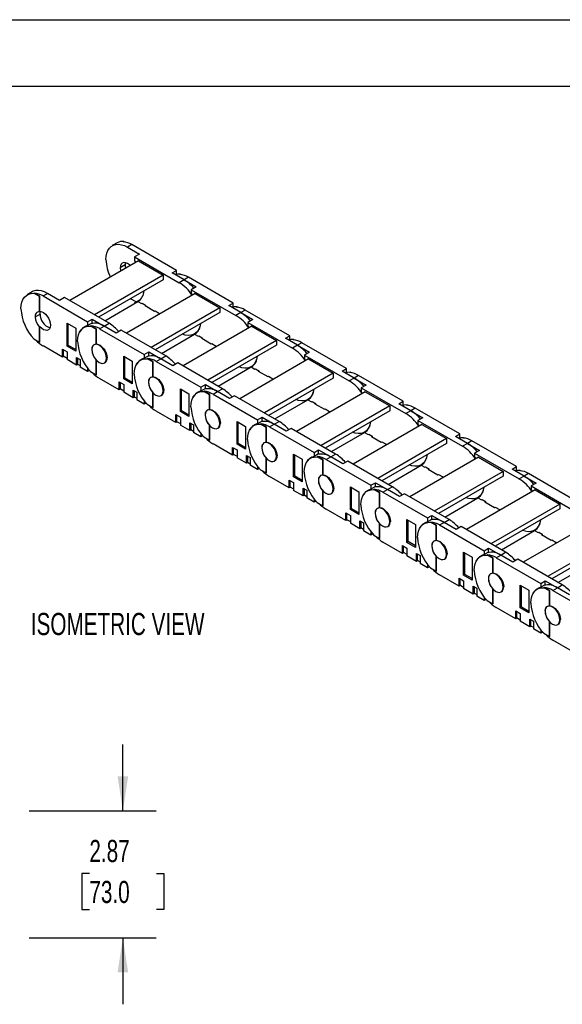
# Model space of a CAD drawing. Header units: inches. Extents: x 0 to 66, y 0 to 51.
# Tile 7 of 10: x 40.6 to 52.8, y 28.7 to 51. Entities that reach past the tile are written whole.
import ezdxf

# ---------------------------------------------------------------- set-up
doc = ezdxf.new("R2010")
doc.units = ezdxf.units.IN
doc.header["$LTSCALE"] = 6
doc.header["$MEASUREMENT"] = 0
doc.layers.add('DIMENSIONS', color=140, linetype='Continuous', lineweight=25)
doc.layers.add('TEXT', color=140, linetype='Continuous', lineweight=25)
doc.styles.add('SLDTEXTSTYLE0', font='TXT', dxfattribs={"width": 0.7})
doc.dimstyles.new('SLDDIMSTYLE1', dxfattribs={"dimtxt": 0.509766, "dimasz": 0.78, "dimexe": 0, "dimexo": 0.0625, "dimgap": 0.127441, "dimtad": 0, "dimtih": 1, "dimtoh": 1, "dimrnd": 1e-09, "dimzin": 12, "dimdsep": 46, "dimtxsty": 'SLDTEXTSTYLE0', "dimsah": 1, "dimcen": 0.09, "dimadec": 0, "dimazin": 3, "dimtfac": 1, "dimtmove": 0, "dimatfit": 0, "dimfxl": 0, "dimfrac": 2, "dimtolj": 1, "dimtzin": 12, "dimarcsym": 0})

# ---------------------------------------------------------------- blocks, each defined once
blk = doc.blocks.new('_D_4')
at = {"layer": 'DIMENSIONS'}
for p, q in [((42.891, 33.124), (42.891, 34.624)), ((40.773, 33.124), (43.641, 33.124)), ((42.134, 31.705), (41.963, 31.705)), ((41.963, 31.705), (41.963, 30.895)), ((43.649, 31.705), (43.82, 31.705)), ((43.82, 31.705), (43.82, 30.895)), ((41.963, 30.895), (42.134, 30.895)), ((43.82, 30.895), (43.649, 30.895)), ((40.773, 30.25), (43.641, 30.25)), ((42.891, 30.25), (42.891, 28.75))]:
    blk.add_line(p, q, dxfattribs=at)
for points in [[(42.891, 33.124), (43.011, 33.904), (42.771, 33.904)], [(42.891, 30.25), (42.771, 29.47), (43.011, 29.47)]]:
    blk.add_solid(points, dxfattribs=at)
at = {"layer": 'DIMENSIONS', "char_height": 0.5, "attachment_point": 1, "style": 'SLDTEXTSTYLE0'}
for s, insert in [('2.87', (42.134, 32.464)), ('73.0', (42.134, 31.539))]:
    blk.add_mtext(s, dxfattribs=dict(at, insert=insert))

msp = doc.modelspace()

# ---------------------------------------------------------------- linework, layer by layer
at = {"color": 7, "linetype": 'Continuous'}
msp.add_line((0.001, 51.001), (66.001, 51.001), dxfattribs=at)
for p, q in [((42.763, 45.958), (42.651, 45.894)), ((42.899, 45.984), (42.91, 45.99)), ((42.91, 45.99), (42.926, 45.981)), ((43.096, 45.918), (42.996, 45.86)), ((42.996, 45.86), (43.268, 45.702)), ((44.104, 45.336), (43.096, 45.918)), ((43.268, 45.702), (43.157, 45.638)), ((43.157, 45.638), (43.157, 45.549)), ((43.157, 45.638), (44.165, 45.056)), ((43.246, 45.551), (41.69, 44.653)), ((42.94, 45.458), (42.828, 45.394)), ((43.157, 45.549), (43.182, 45.514)), ((43.246, 45.551), (43.803, 45.23)), ((43.803, 45.23), (42.247, 44.332)), ((43.803, 45.23), (43.803, 45.121)), ((44.003, 45.278), (44.104, 45.336)), ((44.276, 45.121), (44.003, 45.278)), ((44.104, 45.247), (44.08, 45.234)), ((44.104, 45.247), (44.104, 45.336)), ((44.179, 45.244), (44.19, 45.251)), ((44.19, 45.251), (44.206, 45.241)), ((44.376, 45.179), (44.276, 45.121)), ((45.384, 44.597), (44.376, 45.179)), ((43.803, 45.121), (42.341, 44.277)), ((44.276, 45.121), (44.165, 45.056)), ((44.276, 45.121), (44.549, 44.963)), ((44.549, 44.963), (44.438, 44.899)), ((40.842, 44.849), (40.73, 44.785)), ((40.877, 44.817), (40.889, 44.823)), ((41.005, 44.743), (40.877, 44.817)), ((41.016, 44.749), (40.889, 44.823)), ((41.016, 44.749), (41.005, 44.743)), ((41.005, 44.404), (41.005, 44.743)), ((41.016, 44.411), (41.016, 44.749)), ((41.086, 44.758), (41.186, 44.815)), ((41.086, 44.758), (42.094, 44.176)), ((41.459, 44.658), (41.186, 44.815)), ((44.527, 44.812), (42.971, 43.914)), ((44.438, 44.899), (44.438, 44.81)), ((44.438, 44.899), (45.445, 44.317)), ((44.438, 44.81), (44.463, 44.775)), ((44.527, 44.812), (45.083, 44.491)), ((41.57, 44.722), (41.459, 44.658)), ((42.578, 44.14), (41.57, 44.722)), ((42.481, 44.197), (43.232, 44.63)), ((43.192, 44.622), (43.065, 44.695)), ((43.268, 44.666), (43.157, 44.602)), ((43.157, 44.602), (43.157, 44.587)), ((43.232, 44.63), (43.313, 44.584)), ((43.284, 44.67), (43.268, 44.666)), ((43.313, 44.584), (43.327, 44.592)), ((43.327, 44.592), (43.405, 44.547)), ((43.327, 44.592), (43.327, 44.592)), ((43.405, 44.547), (43.391, 44.539)), ((43.391, 44.539), (43.608, 44.413)), ((43.405, 44.547), (43.405, 44.531)), ((45.284, 44.539), (45.384, 44.597)), ((45.557, 44.381), (45.284, 44.539)), ((45.384, 44.508), (45.361, 44.495)), ((45.384, 44.508), (45.384, 44.597)), ((45.46, 44.505), (45.471, 44.511)), ((45.471, 44.511), (45.487, 44.502)), ((40.907, 44.285), (41.019, 44.349)), ((41.005, 44.404), (41.016, 44.411)), ((45.083, 44.491), (43.527, 43.592)), ((43.608, 44.413), (43.622, 44.421)), ((43.622, 44.421), (43.722, 44.364)), ((43.622, 44.421), (43.622, 44.421)), ((45.083, 44.381), (43.622, 43.538)), ((43.722, 44.364), (43.708, 44.356)), ((43.708, 44.356), (43.722, 44.348)), ((43.722, 44.364), (43.722, 44.348)), ((45.083, 44.491), (45.083, 44.381)), ((45.557, 44.381), (45.445, 44.317)), ((45.657, 44.439), (45.557, 44.381)), ((45.557, 44.381), (45.83, 44.224)), ((46.665, 43.858), (45.657, 44.439)), ((41.016, 44.059), (41.005, 44.053)), ((41.016, 43.721), (41.016, 44.059)), ((41.629, 43.624), (41.629, 44.139)), ((41.629, 44.139), (41.824, 44.026)), ((41.657, 43.64), (41.657, 44.123)), ((42.074, 44.083), (42.011, 44.046)), ((42.094, 44.176), (42.194, 44.234)), ((42.094, 44.176), (42.094, 44.087)), ((42.194, 44.145), (42.094, 44.087)), ((42.158, 44.078), (42.169, 44.084)), ((42.286, 44.004), (42.158, 44.078)), ((42.297, 44.01), (42.169, 44.084)), ((42.194, 44.145), (42.194, 44.234)), ((42.194, 44.234), (42.467, 44.076)), ((42.366, 44.018), (42.467, 44.076)), ((42.467, 44.076), (42.578, 44.14)), ((42.74, 43.919), (42.467, 44.076)), ((45.807, 44.073), (44.251, 43.175)), ((45.83, 44.224), (45.718, 44.16)), ((45.718, 44.16), (45.718, 44.071)), ((45.718, 44.16), (46.726, 43.578)), ((45.718, 44.071), (45.743, 44.036)), ((45.807, 44.073), (46.364, 43.751)), ((41.005, 43.714), (41.005, 44.053)), ((41.824, 44.026), (41.824, 43.512)), ((42.297, 44.01), (42.286, 44.004)), ((42.286, 43.665), (42.286, 44.004)), ((42.297, 43.672), (42.297, 44.01)), ((42.366, 44.018), (43.374, 43.436)), ((42.851, 43.983), (42.74, 43.919)), ((43.859, 43.401), (42.851, 43.983)), ((43.761, 43.457), (44.513, 43.891)), ((44.462, 43.876), (44.438, 43.863)), ((44.438, 43.863), (44.438, 43.848)), ((44.509, 43.897), (44.562, 43.927)), ((44.513, 43.891), (44.594, 43.845)), ((44.594, 43.845), (44.608, 43.853)), ((44.608, 43.853), (44.685, 43.808)), ((44.608, 43.853), (44.608, 43.853)), ((46.565, 43.8), (46.665, 43.858)), ((46.665, 43.769), (46.665, 43.858)), ((40.877, 43.788), (41.005, 43.714)), ((41.005, 43.714), (41.016, 43.721)), ((41.529, 43.377), (41.086, 43.632)), ((41.657, 43.64), (41.629, 43.624)), ((41.824, 43.512), (41.629, 43.624)), ((41.824, 43.544), (41.657, 43.64)), ((42.244, 43.658), (42.237, 43.654)), ((42.286, 43.665), (42.297, 43.672)), ((44.685, 43.808), (44.672, 43.8)), ((44.672, 43.8), (44.889, 43.674)), ((44.685, 43.808), (44.685, 43.791)), ((46.364, 43.751), (44.808, 42.853)), ((44.889, 43.674), (44.903, 43.682)), ((44.903, 43.682), (45.003, 43.624)), ((44.903, 43.682), (44.903, 43.682)), ((46.364, 43.642), (44.903, 42.798)), ((45.003, 43.624), (44.989, 43.616)), ((44.989, 43.616), (45.003, 43.608)), ((45.003, 43.624), (45.003, 43.608)), ((46.364, 43.751), (46.364, 43.642)), ((46.837, 43.642), (46.565, 43.8)), ((46.665, 43.769), (46.641, 43.755)), ((46.837, 43.642), (46.726, 43.578)), ((46.74, 43.766), (46.751, 43.772)), ((46.751, 43.772), (46.768, 43.763)), ((46.938, 43.7), (46.837, 43.642)), ((46.837, 43.642), (47.11, 43.485)), ((47.945, 43.118), (46.938, 43.7)), ((41.529, 43.554), (41.629, 43.496)), ((41.529, 43.377), (41.529, 43.554)), ((41.559, 43.395), (41.529, 43.377)), ((41.545, 43.544), (41.545, 43.403)), ((41.545, 43.403), (41.629, 43.354)), ((41.629, 43.496), (41.629, 43.319)), ((42.188, 43.546), (42.188, 43.546)), ((42.909, 42.885), (42.909, 43.399)), ((42.909, 43.399), (43.104, 43.287)), ((43.374, 43.436), (43.474, 43.494)), ((43.374, 43.436), (43.374, 43.348)), ((43.474, 43.406), (43.374, 43.348)), ((43.474, 43.406), (43.474, 43.494)), ((43.474, 43.494), (43.747, 43.337)), ((43.747, 43.337), (43.859, 43.401)), ((47.11, 43.485), (46.999, 43.42)), ((46.999, 43.42), (46.999, 43.332)), ((46.999, 43.42), (48.007, 42.839)), ((41.846, 43.194), (41.629, 43.319)), ((41.846, 43.37), (41.924, 43.325)), ((41.846, 43.194), (41.846, 43.37)), ((41.877, 43.211), (41.846, 43.194)), ((41.863, 43.361), (41.863, 43.219)), ((41.863, 43.219), (41.924, 43.184)), ((41.924, 43.325), (41.924, 43.149)), ((42.286, 42.975), (42.286, 43.314)), ((42.286, 43.314), (42.286, 43.314)), ((42.297, 42.981), (42.297, 43.302)), ((42.473, 43.245), (42.491, 43.255)), ((42.534, 43.359), (42.522, 43.353)), ((42.937, 42.901), (42.937, 43.383)), ((43.104, 43.287), (43.104, 42.773)), ((43.355, 43.343), (43.291, 43.307)), ((43.439, 43.338), (43.45, 43.345)), ((43.566, 43.265), (43.439, 43.338)), ((43.577, 43.271), (43.45, 43.345)), ((43.577, 43.271), (43.566, 43.265)), ((43.566, 42.926), (43.566, 43.265)), ((43.577, 42.932), (43.577, 43.271)), ((43.647, 43.279), (43.747, 43.337)), ((43.647, 43.279), (44.655, 42.697)), ((44.02, 43.179), (43.747, 43.337)), ((44.131, 43.244), (44.02, 43.179)), ((45.139, 42.662), (44.131, 43.244)), ((47.088, 43.334), (45.532, 42.435)), ((45.79, 43.158), (45.842, 43.188)), ((46.999, 43.332), (47.024, 43.297)), ((47.088, 43.334), (47.645, 43.012)), ((42.094, 43.051), (41.924, 43.149)), ((42.094, 43.126), (42.094, 43.051)), ((42.135, 43.075), (42.094, 43.051)), ((42.158, 43.049), (42.286, 42.975)), ((42.286, 42.975), (42.297, 42.981)), ((45.042, 42.718), (45.793, 43.152)), ((45.742, 43.137), (45.718, 43.123)), ((45.718, 43.123), (45.718, 43.108)), ((45.793, 43.152), (45.874, 43.105)), ((45.874, 43.105), (45.888, 43.113)), ((45.888, 43.113), (45.966, 43.068)), ((45.888, 43.113), (45.888, 43.113)), ((45.966, 43.068), (45.952, 43.06)), ((45.952, 43.06), (46.169, 42.935)), ((45.966, 43.068), (45.966, 43.052)), ((47.645, 43.012), (46.089, 42.114)), ((47.645, 43.012), (47.645, 42.903)), ((47.845, 43.06), (47.945, 43.118)), ((48.118, 42.903), (47.845, 43.06)), ((47.945, 43.03), (47.922, 43.016)), ((47.945, 43.03), (47.945, 43.118)), ((48.021, 43.026), (48.032, 43.033)), ((48.032, 43.033), (48.048, 43.024)), ((48.218, 42.961), (48.118, 42.903)), ((49.226, 42.379), (48.218, 42.961)), ((42.809, 42.638), (42.366, 42.893)), ((42.809, 42.814), (42.909, 42.757)), ((42.809, 42.638), (42.809, 42.814)), ((42.826, 42.805), (42.826, 42.663)), ((42.937, 42.901), (42.909, 42.885)), ((43.104, 42.773), (42.909, 42.885)), ((42.909, 42.757), (42.909, 42.58)), ((43.104, 42.805), (42.937, 42.901)), ((43.469, 42.807), (43.469, 42.807)), ((43.525, 42.918), (43.518, 42.915)), ((43.566, 42.926), (43.577, 42.932)), ((44.655, 42.697), (44.755, 42.755)), ((44.755, 42.666), (44.755, 42.755)), ((44.755, 42.755), (45.028, 42.598)), ((46.169, 42.935), (46.183, 42.943)), ((46.183, 42.943), (46.283, 42.885)), ((46.183, 42.943), (46.183, 42.943)), ((47.645, 42.903), (46.183, 42.059)), ((46.283, 42.885), (46.269, 42.877)), ((46.269, 42.877), (46.283, 42.869)), ((46.283, 42.885), (46.283, 42.869)), ((48.118, 42.903), (48.007, 42.839)), ((48.118, 42.903), (48.391, 42.745)), ((48.391, 42.745), (48.279, 42.681)), ((42.84, 42.655), (42.809, 42.638)), ((42.826, 42.663), (42.909, 42.615)), ((43.126, 42.454), (42.909, 42.58)), ((43.126, 42.631), (43.204, 42.586)), ((43.126, 42.454), (43.126, 42.631)), ((43.143, 42.621), (43.143, 42.48)), ((43.204, 42.586), (43.204, 42.409)), ((43.567, 42.575), (43.566, 42.574)), ((43.566, 42.236), (43.566, 42.574)), ((43.577, 42.242), (43.577, 42.563)), ((43.754, 42.505), (43.772, 42.516)), ((43.814, 42.62), (43.803, 42.614)), ((44.19, 42.146), (44.19, 42.66)), ((44.19, 42.66), (44.385, 42.548)), ((44.218, 42.162), (44.218, 42.644)), ((44.385, 42.548), (44.385, 42.033)), ((44.635, 42.604), (44.572, 42.567)), ((44.655, 42.697), (44.655, 42.608)), ((44.755, 42.666), (44.655, 42.608)), ((44.719, 42.599), (44.73, 42.605)), ((44.847, 42.525), (44.719, 42.599)), ((44.858, 42.532), (44.73, 42.605)), ((44.858, 42.532), (44.847, 42.525)), ((44.847, 42.187), (44.847, 42.525)), ((44.858, 42.193), (44.858, 42.532)), ((44.928, 42.54), (45.028, 42.598)), ((44.928, 42.54), (45.935, 41.958)), ((45.028, 42.598), (45.139, 42.662)), ((45.301, 42.44), (45.028, 42.598)), ((45.412, 42.504), (45.301, 42.44)), ((46.42, 41.923), (45.412, 42.504)), ((48.368, 42.594), (46.812, 41.696)), ((48.279, 42.681), (48.279, 42.592)), ((48.279, 42.681), (49.287, 42.099)), ((48.279, 42.592), (48.305, 42.557)), ((48.368, 42.594), (48.925, 42.273)), ((43.157, 42.472), (43.126, 42.454)), ((43.143, 42.48), (43.204, 42.445)), ((43.374, 42.311), (43.204, 42.409)), ((43.374, 42.387), (43.374, 42.311)), ((43.416, 42.335), (43.374, 42.311)), ((43.439, 42.31), (43.566, 42.236)), ((46.323, 41.979), (47.074, 42.413)), ((47.023, 42.398), (46.999, 42.384)), ((46.999, 42.384), (46.999, 42.369)), ((47.071, 42.419), (47.123, 42.449)), ((47.074, 42.413), (47.155, 42.366)), ((47.155, 42.366), (47.169, 42.374)), ((47.169, 42.374), (47.247, 42.329)), ((47.169, 42.374), (47.169, 42.374)), ((47.247, 42.329), (47.233, 42.321)), ((47.233, 42.321), (47.45, 42.196)), ((47.247, 42.329), (47.247, 42.313)), ((49.126, 42.321), (49.226, 42.379)), ((49.399, 42.164), (49.126, 42.321)), ((49.226, 42.29), (49.203, 42.277)), ((49.226, 42.29), (49.226, 42.379)), ((49.301, 42.287), (49.313, 42.294)), ((49.313, 42.294), (49.329, 42.284)), ((43.566, 42.236), (43.577, 42.242)), ((44.09, 41.898), (43.647, 42.154)), ((44.09, 42.075), (44.19, 42.017)), ((44.09, 41.898), (44.09, 42.075)), ((44.106, 42.065), (44.106, 41.924)), ((44.218, 42.162), (44.19, 42.146)), ((44.385, 42.033), (44.19, 42.146)), ((44.385, 42.065), (44.218, 42.162)), ((44.749, 42.067), (44.75, 42.067)), ((44.805, 42.179), (44.798, 42.175)), ((44.847, 42.187), (44.858, 42.193)), ((48.925, 42.273), (47.369, 41.375)), ((47.45, 42.196), (47.464, 42.204)), ((47.464, 42.204), (47.564, 42.146)), ((47.464, 42.204), (47.464, 42.204)), ((48.925, 42.164), (47.464, 41.32)), ((47.564, 42.146), (47.55, 42.138)), ((47.55, 42.138), (47.564, 42.13)), ((47.564, 42.146), (47.564, 42.13)), ((48.925, 42.273), (48.925, 42.164)), ((49.399, 42.164), (49.287, 42.099)), ((49.499, 42.222), (49.399, 42.164)), ((49.399, 42.164), (49.671, 42.006)), ((50.507, 41.64), (49.499, 42.222)), ((44.12, 41.916), (44.09, 41.898)), ((44.106, 41.924), (44.19, 41.876)), ((44.19, 42.017), (44.19, 41.84)), ((44.407, 41.715), (44.19, 41.84)), ((44.407, 41.892), (44.485, 41.847)), ((44.407, 41.715), (44.407, 41.892)), ((44.424, 41.882), (44.424, 41.741)), ((44.485, 41.847), (44.485, 41.67)), ((44.847, 41.497), (44.847, 41.835)), ((44.847, 41.835), (44.847, 41.835)), ((45.095, 41.881), (45.084, 41.874)), ((45.471, 41.407), (45.471, 41.921)), ((45.471, 41.921), (45.665, 41.808)), ((45.498, 41.423), (45.498, 41.905)), ((45.916, 41.865), (45.853, 41.828)), ((45.935, 41.958), (46.036, 42.016)), ((45.935, 41.958), (45.935, 41.869)), ((46.036, 41.927), (45.935, 41.869)), ((46, 41.86), (46.011, 41.866)), ((46.128, 41.786), (46, 41.86)), ((46.139, 41.792), (46.011, 41.866)), ((46.036, 41.927), (46.036, 42.016)), ((46.036, 42.016), (46.308, 41.858)), ((46.208, 41.8), (46.308, 41.858)), ((46.308, 41.858), (46.42, 41.923)), ((46.581, 41.701), (46.308, 41.858)), ((49.649, 41.855), (48.093, 40.957)), ((49.671, 42.006), (49.56, 41.942)), ((49.56, 41.942), (49.56, 41.853)), ((49.56, 41.942), (50.568, 41.36)), ((49.56, 41.853), (49.585, 41.818)), ((49.649, 41.855), (50.206, 41.534)), ((44.438, 41.733), (44.407, 41.715)), ((44.424, 41.741), (44.485, 41.705)), ((44.655, 41.572), (44.485, 41.67)), ((44.655, 41.647), (44.655, 41.572)), ((44.858, 41.503), (44.858, 41.824)), ((45.035, 41.766), (45.053, 41.777)), ((45.665, 41.808), (45.665, 41.294)), ((46.139, 41.792), (46.128, 41.786)), ((46.128, 41.447), (46.128, 41.786)), ((46.139, 41.454), (46.139, 41.792)), ((46.208, 41.8), (47.216, 41.219)), ((46.693, 41.765), (46.581, 41.701)), ((47.7, 41.183), (46.693, 41.765)), ((47.603, 41.239), (48.355, 41.673)), ((48.304, 41.659), (48.279, 41.645)), ((48.279, 41.645), (48.279, 41.63)), ((48.351, 41.679), (48.403, 41.71)), ((48.355, 41.673), (48.435, 41.627)), ((48.435, 41.627), (48.449, 41.635)), ((48.449, 41.635), (48.527, 41.59)), ((48.449, 41.635), (48.449, 41.635)), ((50.406, 41.582), (50.507, 41.64)), ((50.507, 41.551), (50.507, 41.64)), ((44.696, 41.596), (44.655, 41.572)), ((44.719, 41.57), (44.847, 41.497)), ((44.847, 41.497), (44.858, 41.503)), ((45.37, 41.159), (44.928, 41.415)), ((45.498, 41.423), (45.471, 41.407)), ((45.665, 41.294), (45.471, 41.407)), ((45.665, 41.326), (45.498, 41.423)), ((46.086, 41.44), (46.079, 41.436)), ((46.128, 41.447), (46.139, 41.454)), ((48.527, 41.59), (48.513, 41.582)), ((48.513, 41.582), (48.73, 41.456)), ((48.527, 41.59), (48.527, 41.574)), ((50.206, 41.534), (48.65, 40.635)), ((48.73, 41.456), (48.744, 41.464)), ((48.744, 41.464), (48.845, 41.407)), ((48.744, 41.464), (48.744, 41.464)), ((50.206, 41.424), (48.744, 40.581)), ((48.845, 41.407), (48.831, 41.399)), ((48.831, 41.399), (48.844, 41.391)), ((48.845, 41.407), (48.845, 41.391)), ((50.206, 41.534), (50.206, 41.424)), ((50.679, 41.424), (50.406, 41.582)), ((50.507, 41.551), (50.483, 41.538)), ((50.679, 41.424), (50.568, 41.36)), ((50.582, 41.548), (50.593, 41.554)), ((50.593, 41.554), (50.609, 41.545)), ((50.779, 41.482), (50.679, 41.424)), ((50.679, 41.424), (50.952, 41.267)), ((51.787, 40.9), (50.779, 41.482)), ((45.37, 41.336), (45.471, 41.278)), ((45.37, 41.159), (45.37, 41.336)), ((45.401, 41.177), (45.37, 41.159)), ((45.387, 41.326), (45.387, 41.185)), ((45.387, 41.185), (45.471, 41.137)), ((45.471, 41.278), (45.471, 41.101)), ((46.03, 41.328), (46.03, 41.328)), ((46.751, 40.667), (46.751, 41.182)), ((46.751, 41.182), (46.946, 41.069)), ((46.779, 40.683), (46.779, 41.166)), ((47.216, 41.219), (47.316, 41.277)), ((47.216, 41.219), (47.216, 41.13)), ((47.316, 41.188), (47.216, 41.13)), ((47.316, 41.188), (47.316, 41.277)), ((47.316, 41.277), (47.589, 41.119)), ((47.589, 41.119), (47.7, 41.183)), ((50.952, 41.267), (50.841, 41.203)), ((50.841, 41.203), (50.841, 41.114)), ((50.841, 41.203), (51.848, 40.621)), ((45.688, 40.976), (45.471, 41.101)), ((45.688, 41.153), (45.766, 41.108)), ((45.688, 40.976), (45.688, 41.153)), ((45.718, 40.994), (45.688, 40.976)), ((45.704, 41.143), (45.704, 41.002)), ((45.704, 41.002), (45.766, 40.966)), ((45.766, 41.108), (45.766, 40.931)), ((46.128, 40.757), (46.128, 41.096)), ((46.128, 41.096), (46.128, 41.096)), ((46.139, 40.764), (46.139, 41.085)), ((46.315, 41.027), (46.333, 41.037)), ((46.376, 41.142), (46.364, 41.135)), ((46.946, 41.069), (46.946, 40.555)), ((47.197, 41.125), (47.133, 41.089)), ((47.28, 41.12), (47.292, 41.127)), ((47.408, 41.047), (47.28, 41.12)), ((47.419, 41.053), (47.292, 41.127)), ((47.419, 41.053), (47.408, 41.047)), ((47.408, 40.708), (47.408, 41.047)), ((47.419, 40.714), (47.419, 41.053)), ((47.489, 41.061), (47.589, 41.119)), ((47.489, 41.061), (48.497, 40.479)), ((47.862, 40.962), (47.589, 41.119)), ((47.973, 41.026), (47.862, 40.962)), ((48.981, 40.444), (47.973, 41.026)), ((50.93, 41.116), (49.374, 40.217)), ((49.632, 40.94), (49.684, 40.97)), ((50.841, 41.114), (50.866, 41.079)), ((50.93, 41.116), (51.486, 40.794)), ((45.935, 40.833), (45.766, 40.931)), ((45.935, 40.908), (45.935, 40.833)), ((45.977, 40.857), (45.935, 40.833)), ((46, 40.831), (46.128, 40.757)), ((46.128, 40.757), (46.139, 40.764)), ((48.884, 40.5), (49.635, 40.934)), ((49.584, 40.919), (49.56, 40.905)), ((49.56, 40.905), (49.56, 40.891)), ((49.635, 40.934), (49.716, 40.887)), ((49.716, 40.887), (49.73, 40.895)), ((49.73, 40.896), (49.808, 40.851)), ((49.73, 40.895), (49.73, 40.896)), ((49.808, 40.851), (49.794, 40.842)), ((49.794, 40.842), (50.011, 40.717)), ((49.808, 40.851), (49.808, 40.834)), ((51.486, 40.794), (49.93, 39.896)), ((50.011, 40.717), (50.025, 40.725)), ((50.025, 40.725), (50.125, 40.667)), ((50.025, 40.725), (50.025, 40.725)), ((51.486, 40.794), (51.486, 40.685)), ((51.687, 40.843), (51.787, 40.9)), ((51.96, 40.685), (51.687, 40.843)), ((51.787, 40.812), (51.764, 40.798)), ((51.787, 40.812), (51.787, 40.9)), ((51.863, 40.809), (51.874, 40.815)), ((51.874, 40.815), (51.89, 40.806)), ((52.06, 40.743), (51.96, 40.685)), ((53.068, 40.161), (52.06, 40.743)), ((46.651, 40.42), (46.208, 40.675)), ((46.651, 40.597), (46.751, 40.539)), ((46.651, 40.42), (46.651, 40.597)), ((46.668, 40.587), (46.668, 40.445)), ((46.779, 40.683), (46.751, 40.667)), ((46.946, 40.555), (46.751, 40.667)), ((46.751, 40.539), (46.751, 40.362)), ((46.946, 40.587), (46.779, 40.683)), ((47.31, 40.589), (47.311, 40.589)), ((47.366, 40.701), (47.36, 40.697)), ((47.408, 40.708), (47.419, 40.714)), ((48.497, 40.479), (48.597, 40.537)), ((48.597, 40.449), (48.597, 40.537)), ((48.597, 40.537), (48.87, 40.38)), ((51.486, 40.685), (50.025, 39.841)), ((50.125, 40.667), (50.111, 40.659)), ((50.111, 40.659), (50.125, 40.651)), ((50.125, 40.667), (50.125, 40.651)), ((51.96, 40.685), (51.848, 40.621)), ((51.96, 40.685), (52.233, 40.528)), ((52.233, 40.528), (52.121, 40.463)), ((46.682, 40.437), (46.651, 40.42)), ((46.668, 40.445), (46.751, 40.397)), ((46.968, 40.237), (46.751, 40.362)), ((46.968, 40.413), (47.046, 40.368)), ((46.968, 40.237), (46.968, 40.413)), ((46.985, 40.404), (46.985, 40.262)), ((47.046, 40.368), (47.046, 40.192)), ((47.408, 40.018), (47.408, 40.357)), ((47.408, 40.357), (47.408, 40.357)), ((47.419, 40.024), (47.419, 40.345)), ((47.596, 40.288), (47.614, 40.298)), ((47.656, 40.402), (47.645, 40.396)), ((48.032, 39.928), (48.032, 40.442)), ((48.032, 40.442), (48.227, 40.33)), ((48.06, 39.944), (48.06, 40.426)), ((48.227, 40.33), (48.227, 39.816)), ((48.477, 40.386), (48.414, 40.35)), ((48.497, 40.479), (48.497, 40.391)), ((48.597, 40.449), (48.497, 40.391)), ((48.561, 40.381), (48.572, 40.388)), ((48.689, 40.307), (48.561, 40.381)), ((48.7, 40.314), (48.572, 40.388)), ((48.7, 40.314), (48.689, 40.307)), ((48.689, 39.969), (48.689, 40.307)), ((48.7, 39.975), (48.7, 40.314)), ((48.769, 40.322), (48.87, 40.38)), ((48.769, 40.322), (49.777, 39.74)), ((48.87, 40.38), (48.981, 40.444)), ((49.142, 40.222), (48.87, 40.38)), ((49.254, 40.287), (49.142, 40.222)), ((50.262, 39.705), (49.254, 40.287)), ((52.21, 40.377), (50.654, 39.478)), ((52.121, 40.463), (52.121, 40.375)), ((52.121, 40.463), (53.129, 39.882)), ((52.121, 40.375), (52.146, 40.34)), ((52.21, 40.377), (52.767, 40.055)), ((46.999, 40.254), (46.968, 40.237)), ((46.985, 40.262), (47.046, 40.227)), ((47.216, 40.094), (47.046, 40.192)), ((47.216, 40.169), (47.216, 40.094)), ((47.258, 40.117), (47.216, 40.094)), ((47.28, 40.092), (47.408, 40.018)), ((50.164, 39.761), (50.916, 40.195)), ((50.865, 40.18), (50.841, 40.166)), ((50.841, 40.166), (50.841, 40.151)), ((50.912, 40.201), (50.965, 40.231)), ((50.916, 40.195), (50.997, 40.148)), ((50.997, 40.148), (51.01, 40.156)), ((51.01, 40.156), (51.088, 40.111)), ((51.01, 40.156), (51.01, 40.156)), ((51.088, 40.111), (51.074, 40.103)), ((51.074, 40.103), (51.292, 39.978)), ((51.088, 40.111), (51.088, 40.095)), ((52.767, 40.055), (51.211, 39.157)), ((52.767, 40.055), (52.767, 39.946)), ((47.408, 40.018), (47.419, 40.024)), ((47.931, 39.681), (47.489, 39.936)), ((47.931, 39.857), (48.032, 39.799)), ((47.931, 39.681), (47.931, 39.857)), ((47.948, 39.848), (47.948, 39.706)), ((48.06, 39.944), (48.032, 39.928)), ((48.227, 39.816), (48.032, 39.928)), ((48.227, 39.848), (48.06, 39.944)), ((48.591, 39.85), (48.591, 39.85)), ((48.647, 39.961), (48.64, 39.957)), ((48.689, 39.969), (48.7, 39.975)), ((51.292, 39.978), (51.306, 39.986)), ((51.306, 39.986), (51.406, 39.928)), ((51.306, 39.986), (51.306, 39.986)), ((52.767, 39.946), (51.306, 39.102)), ((51.406, 39.928), (51.392, 39.92)), ((51.392, 39.92), (51.406, 39.912)), ((51.406, 39.928), (51.406, 39.912)), ((47.962, 39.698), (47.931, 39.681)), ((47.948, 39.706), (48.032, 39.658)), ((48.032, 39.799), (48.032, 39.623)), ((48.249, 39.497), (48.032, 39.623)), ((48.249, 39.674), (48.327, 39.629)), ((48.249, 39.497), (48.249, 39.674)), ((48.266, 39.664), (48.266, 39.523)), ((48.327, 39.629), (48.327, 39.452)), ((48.689, 39.618), (48.689, 39.617)), ((48.689, 39.279), (48.689, 39.617)), ((48.937, 39.663), (48.925, 39.656)), ((49.312, 39.189), (49.312, 39.703)), ((49.312, 39.703), (49.507, 39.591)), ((49.34, 39.205), (49.34, 39.687)), ((49.758, 39.647), (49.694, 39.61)), ((49.777, 39.74), (49.877, 39.798)), ((49.777, 39.74), (49.777, 39.651)), ((49.877, 39.709), (49.777, 39.651)), ((49.842, 39.642), (49.853, 39.648)), ((49.969, 39.568), (49.842, 39.642)), ((49.98, 39.575), (49.853, 39.648)), ((49.877, 39.709), (49.877, 39.798)), ((49.877, 39.798), (50.15, 39.641)), ((50.05, 39.583), (50.15, 39.641)), ((50.15, 39.641), (50.262, 39.705)), ((50.423, 39.483), (50.15, 39.641)), ((53.491, 39.637), (51.935, 38.739)), ((48.279, 39.515), (48.249, 39.497)), ((48.266, 39.523), (48.327, 39.488)), ((48.497, 39.354), (48.327, 39.452)), ((48.497, 39.429), (48.497, 39.354)), ((48.7, 39.285), (48.7, 39.606)), ((48.876, 39.548), (48.894, 39.559)), ((49.507, 39.591), (49.507, 39.076)), ((49.98, 39.575), (49.969, 39.568)), ((49.969, 39.23), (49.969, 39.568)), ((49.98, 39.236), (49.98, 39.575)), ((50.05, 39.583), (51.058, 39.001)), ((50.534, 39.547), (50.423, 39.483)), ((51.542, 38.966), (50.534, 39.547)), ((51.445, 39.022), (52.196, 39.456)), ((52.145, 39.441), (52.121, 39.427)), ((52.121, 39.427), (52.121, 39.412)), ((52.193, 39.462), (52.245, 39.492)), ((52.196, 39.456), (52.277, 39.409)), ((52.277, 39.409), (52.291, 39.417)), ((52.291, 39.417), (52.369, 39.372)), ((52.291, 39.417), (52.291, 39.417)), ((48.538, 39.378), (48.497, 39.354)), ((48.561, 39.352), (48.689, 39.279)), ((48.689, 39.279), (48.7, 39.285)), ((49.212, 38.941), (48.769, 39.197)), ((49.34, 39.205), (49.312, 39.189)), ((49.507, 39.076), (49.312, 39.189)), ((49.507, 39.108), (49.34, 39.205)), ((49.928, 39.222), (49.921, 39.218)), ((49.969, 39.23), (49.98, 39.236)), ((52.369, 39.372), (52.355, 39.364)), ((52.355, 39.364), (52.572, 39.239)), ((52.369, 39.372), (52.369, 39.356)), ((54.048, 39.316), (52.491, 38.417)), ((52.572, 39.239), (52.586, 39.247)), ((52.586, 39.247), (52.686, 39.189)), ((52.586, 39.247), (52.586, 39.247)), ((54.048, 39.207), (52.586, 38.363)), ((52.686, 39.189), (52.672, 39.181)), ((52.672, 39.181), (52.686, 39.173)), ((52.686, 39.189), (52.686, 39.173)), ((49.212, 39.118), (49.312, 39.06)), ((49.212, 38.941), (49.212, 39.118)), ((49.243, 38.959), (49.212, 38.941)), ((49.229, 39.108), (49.229, 38.967)), ((49.229, 38.967), (49.312, 38.919)), ((49.312, 39.06), (49.312, 38.883)), ((49.872, 39.11), (49.872, 39.11)), ((50.593, 38.45), (50.593, 38.964)), ((50.593, 38.964), (50.788, 38.851)), ((50.621, 38.466), (50.621, 38.948)), ((51.058, 39.001), (51.158, 39.059)), ((51.058, 39.001), (51.058, 38.912)), ((51.158, 38.97), (51.058, 38.912)), ((51.158, 38.97), (51.158, 39.059)), ((51.158, 39.059), (51.431, 38.901)), ((51.431, 38.901), (51.542, 38.966)), ((49.529, 38.758), (49.312, 38.883)), ((49.529, 38.935), (49.607, 38.89)), ((49.529, 38.758), (49.529, 38.935)), ((49.56, 38.776), (49.529, 38.758)), ((49.546, 38.925), (49.546, 38.784)), ((49.546, 38.784), (49.607, 38.748)), ((49.607, 38.89), (49.607, 38.713)), ((49.969, 38.539), (49.969, 38.878)), ((49.969, 38.878), (49.969, 38.878)), ((49.98, 38.546), (49.98, 38.867)), ((50.157, 38.809), (50.175, 38.819)), ((50.217, 38.924), (50.206, 38.917)), ((50.788, 38.851), (50.788, 38.337)), ((51.038, 38.908), (50.975, 38.871)), ((51.122, 38.903), (51.133, 38.909)), ((51.25, 38.829), (51.122, 38.903)), ((51.261, 38.835), (51.133, 38.909)), ((51.261, 38.835), (51.25, 38.829)), ((51.25, 38.49), (51.25, 38.829)), ((51.261, 38.497), (51.261, 38.835)), ((51.331, 38.843), (51.431, 38.901)), ((51.331, 38.843), (52.338, 38.262)), ((51.704, 38.744), (51.431, 38.901)), ((51.815, 38.808), (51.704, 38.744)), ((52.823, 38.226), (51.815, 38.808)), ((49.777, 38.615), (49.607, 38.713)), ((49.777, 38.69), (49.777, 38.615)), ((49.819, 38.639), (49.777, 38.615)), ((49.842, 38.613), (49.969, 38.539)), ((49.969, 38.539), (49.98, 38.546)), ((51.25, 38.49), (51.261, 38.497)), ((52.725, 38.282), (53.477, 38.716)), ((50.493, 38.202), (50.05, 38.457)), ((50.493, 38.379), (50.593, 38.321)), ((50.493, 38.202), (50.493, 38.379)), ((50.509, 38.369), (50.509, 38.228)), ((50.621, 38.466), (50.593, 38.45)), ((50.788, 38.337), (50.593, 38.45)), ((50.593, 38.321), (50.593, 38.144)), ((50.788, 38.369), (50.621, 38.466)), ((51.152, 38.371), (51.152, 38.371)), ((51.208, 38.483), (51.201, 38.479)), ((52.338, 38.262), (52.439, 38.319)), ((52.439, 38.231), (52.439, 38.319)), ((52.439, 38.319), (52.711, 38.162)), ((50.523, 38.22), (50.493, 38.202)), ((50.509, 38.228), (50.593, 38.18)), ((50.81, 38.019), (50.593, 38.144)), ((50.81, 38.196), (50.888, 38.151)), ((50.81, 38.019), (50.81, 38.196)), ((50.827, 38.186), (50.827, 38.044)), ((50.888, 38.151), (50.888, 37.974)), ((51.25, 37.8), (51.25, 38.139)), ((51.25, 38.139), (51.25, 38.139)), ((51.261, 37.807), (51.261, 38.127)), ((51.438, 38.07), (51.456, 38.08)), ((51.498, 38.185), (51.487, 38.178)), ((51.873, 37.71), (51.873, 38.225)), ((51.873, 38.225), (52.068, 38.112)), ((51.901, 37.726), (51.901, 38.209)), ((52.068, 38.112), (52.068, 37.598)), ((52.319, 38.168), (52.256, 38.132)), ((52.338, 38.262), (52.338, 38.173)), ((52.439, 38.231), (52.338, 38.173)), ((52.403, 38.163), (52.414, 38.17)), ((52.53, 38.09), (52.403, 38.163)), ((52.542, 38.096), (52.414, 38.17)), ((52.542, 38.096), (52.53, 38.09)), ((52.53, 37.751), (52.53, 38.09)), ((52.542, 37.757), (52.542, 38.096)), ((52.611, 38.104), (52.711, 38.162)), ((52.611, 38.104), (53.619, 37.522)), ((52.711, 38.162), (52.823, 38.226)), ((52.984, 38.004), (52.711, 38.162)), ((50.841, 38.036), (50.81, 38.019)), ((50.827, 38.044), (50.888, 38.009)), ((51.058, 37.876), (50.888, 37.974)), ((51.058, 37.951), (51.058, 37.876)), ((51.099, 37.9), (51.058, 37.876)), ((51.122, 37.874), (51.25, 37.8)), ((51.25, 37.8), (51.261, 37.807)), ((51.773, 37.463), (51.331, 37.718)), ((51.773, 37.64), (51.873, 37.582)), ((51.773, 37.463), (51.773, 37.64)), ((51.79, 37.63), (51.79, 37.488)), ((51.901, 37.726), (51.873, 37.71)), ((52.068, 37.598), (51.873, 37.71)), ((52.068, 37.63), (51.901, 37.726)), ((52.433, 37.632), (52.433, 37.632)), ((52.489, 37.744), (52.482, 37.74)), ((52.53, 37.751), (52.542, 37.757)), ((51.804, 37.48), (51.773, 37.463)), ((51.79, 37.488), (51.873, 37.44)), ((51.873, 37.582), (51.873, 37.405)), ((52.091, 37.279), (51.873, 37.405)), ((52.091, 37.456), (52.169, 37.411)), ((52.091, 37.279), (52.091, 37.456)), ((52.107, 37.447), (52.107, 37.305)), ((52.169, 37.411), (52.169, 37.234)), ((52.53, 37.061), (52.53, 37.4)), ((52.531, 37.4), (52.53, 37.4)), ((52.542, 37.067), (52.542, 37.388)), ((52.779, 37.445), (52.767, 37.439)), ((52.121, 37.297), (52.091, 37.279)), ((52.107, 37.305), (52.169, 37.27)), ((52.338, 37.136), (52.169, 37.234)), ((52.338, 37.212), (52.338, 37.136)), ((52.38, 37.16), (52.338, 37.136)), ((52.718, 37.331), (52.736, 37.341)), ((52.403, 37.135), (52.53, 37.061)), ((52.53, 37.061), (52.542, 37.067)), ((53.054, 36.723), (52.611, 36.979))]:
    msp.add_line(p, q)
at = {"flags": 128}
for points in [[(42.508, 45.579), (42.513, 45.656), (42.528, 45.726), (42.553, 45.787), (42.586, 45.838), (42.627, 45.878), (42.677, 45.907), (42.732, 45.923), (42.793, 45.926), (42.858, 45.916), (42.926, 45.894), (42.996, 45.86)], [(43.057, 45.442), (43.039, 45.459), (42.996, 45.491), (42.952, 45.509), (42.912, 45.513), (42.877, 45.502), (42.851, 45.478), (42.834, 45.441), (42.828, 45.394)], [(42.828, 45.394), (42.834, 45.341), (42.84, 45.317)], [(44.19, 45.251), (44.128, 45.248), (44.091, 45.24)], [(40.588, 44.47), (40.593, 44.548), (40.608, 44.618), (40.632, 44.68), (40.666, 44.731), (40.709, 44.771), (40.759, 44.799), (40.815, 44.814), (40.877, 44.817)], [(41.186, 44.815), (41.117, 44.85), (41.049, 44.872), (40.984, 44.881), (40.923, 44.878), (40.867, 44.862), (40.842, 44.849)], [(43.215, 44.62), (43.205, 44.616), (43.157, 44.602)], [(45.471, 44.511), (45.409, 44.509), (45.371, 44.501)], [(41.016, 44.411), (41.056, 44.402), (41.098, 44.381), (41.139, 44.348), (41.176, 44.305), (41.208, 44.256), (41.233, 44.203), (41.248, 44.149), (41.253, 44.098)], [(41.019, 44.349), (41.025, 44.396), (41.029, 44.41)], [(41.253, 44.098), (41.248, 44.054), (41.233, 44.018), (41.208, 43.993), (41.176, 43.98), (41.139, 43.981), (41.098, 43.995), (41.056, 44.022), (41.016, 44.059)], [(41.868, 43.73), (41.873, 43.808), (41.888, 43.879), (41.913, 43.94), (41.947, 43.992), (41.989, 44.032), (42.039, 44.06), (42.096, 44.075), (42.158, 44.078)], [(44.646, 44.129), (44.632, 44.066), (44.608, 44.004), (44.575, 43.953), (44.533, 43.913), (44.484, 43.885), (44.428, 43.869), (44.367, 43.865), (44.302, 43.875), (44.24, 43.895)], [(44.495, 43.881), (44.486, 43.877), (44.438, 43.863)], [(42.522, 43.353), (42.517, 43.406), (42.5, 43.462), (42.473, 43.517), (42.439, 43.568), (42.399, 43.611), (42.355, 43.642), (42.312, 43.661), (42.272, 43.665), (42.237, 43.654), (42.211, 43.629), (42.194, 43.592), (42.188, 43.546)], [(42.297, 43.672), (42.337, 43.663), (42.378, 43.642), (42.419, 43.609), (42.457, 43.566), (42.489, 43.517), (42.513, 43.464), (42.529, 43.41), (42.534, 43.359)], [(46.751, 43.772), (46.689, 43.77), (46.652, 43.761)], [(42.188, 43.546), (42.194, 43.492), (42.211, 43.436), (42.237, 43.381), (42.272, 43.33), (42.312, 43.288), (42.355, 43.256), (42.399, 43.238), (42.439, 43.234), (42.473, 43.245), (42.5, 43.269), (42.517, 43.306), (42.522, 43.353)], [(45.927, 43.39), (45.913, 43.326), (45.889, 43.265), (45.855, 43.214), (45.814, 43.174), (45.765, 43.145), (45.709, 43.129), (45.648, 43.126), (45.583, 43.136), (45.521, 43.155)], [(43.149, 42.991), (43.154, 43.069), (43.169, 43.14), (43.194, 43.201), (43.228, 43.253), (43.27, 43.293), (43.32, 43.321), (43.377, 43.336), (43.439, 43.338)], [(45.776, 43.142), (45.767, 43.138), (45.718, 43.123)], [(48.032, 43.033), (47.97, 43.031), (47.932, 43.022)], [(43.803, 42.614), (43.797, 42.667), (43.781, 42.723), (43.754, 42.778), (43.719, 42.829), (43.679, 42.871), (43.636, 42.903), (43.593, 42.921), (43.552, 42.925), (43.518, 42.915), (43.491, 42.89), (43.475, 42.853), (43.469, 42.806)], [(43.469, 42.806), (43.475, 42.753), (43.491, 42.697), (43.518, 42.642), (43.552, 42.591), (43.593, 42.549), (43.636, 42.517), (43.679, 42.499), (43.719, 42.495), (43.754, 42.505), (43.781, 42.53), (43.797, 42.567), (43.803, 42.614)], [(43.577, 42.932), (43.617, 42.924), (43.659, 42.902), (43.7, 42.869), (43.737, 42.827), (43.77, 42.777), (43.794, 42.724), (43.809, 42.671), (43.814, 42.62)], [(44.429, 42.252), (44.434, 42.33), (44.449, 42.4), (44.474, 42.462), (44.508, 42.513), (44.551, 42.553), (44.601, 42.581), (44.657, 42.597), (44.719, 42.599)], [(47.207, 42.65), (47.194, 42.587), (47.169, 42.526), (47.136, 42.475), (47.094, 42.434), (47.045, 42.406), (46.989, 42.39), (46.928, 42.387), (46.863, 42.396), (46.801, 42.416)], [(47.057, 42.402), (47.047, 42.398), (46.999, 42.384)], [(49.313, 42.294), (49.251, 42.291), (49.213, 42.283)], [(45.084, 41.874), (45.078, 41.927), (45.061, 41.984), (45.035, 42.039), (45, 42.09), (44.96, 42.132), (44.917, 42.164), (44.873, 42.182), (44.833, 42.186), (44.798, 42.175), (44.772, 42.151), (44.755, 42.114), (44.75, 42.067)], [(44.75, 42.067), (44.755, 42.014), (44.772, 41.958), (44.798, 41.903), (44.833, 41.852), (44.873, 41.809), (44.917, 41.778), (44.96, 41.759), (45, 41.755), (45.035, 41.766), (45.061, 41.791), (45.078, 41.828), (45.084, 41.874)], [(44.858, 42.193), (44.898, 42.184), (44.94, 42.163), (44.98, 42.13), (45.018, 42.088), (45.05, 42.038), (45.075, 41.985), (45.09, 41.931), (45.095, 41.881)], [(45.71, 41.513), (45.715, 41.591), (45.73, 41.661), (45.755, 41.723), (45.789, 41.774), (45.831, 41.814), (45.881, 41.842), (45.938, 41.857), (46, 41.86)], [(48.488, 41.911), (48.474, 41.848), (48.45, 41.787), (48.416, 41.735), (48.375, 41.695), (48.326, 41.667), (48.27, 41.651), (48.209, 41.647), (48.144, 41.657), (48.082, 41.677)], [(48.337, 41.663), (48.328, 41.659), (48.279, 41.645)], [(46.364, 41.135), (46.358, 41.188), (46.342, 41.244), (46.315, 41.3), (46.281, 41.35), (46.24, 41.393), (46.197, 41.424), (46.154, 41.443), (46.114, 41.447), (46.079, 41.436), (46.052, 41.411), (46.036, 41.375), (46.03, 41.328)], [(46.139, 41.454), (46.178, 41.445), (46.22, 41.424), (46.261, 41.391), (46.299, 41.348), (46.331, 41.299), (46.355, 41.246), (46.37, 41.192), (46.376, 41.141)], [(50.593, 41.554), (50.531, 41.552), (50.494, 41.544)], [(46.03, 41.328), (46.036, 41.275), (46.052, 41.219), (46.079, 41.163), (46.114, 41.113), (46.154, 41.07), (46.197, 41.039), (46.24, 41.02), (46.281, 41.016), (46.315, 41.027), (46.342, 41.051), (46.358, 41.088), (46.364, 41.135)], [(49.769, 41.172), (49.755, 41.108), (49.73, 41.047), (49.697, 40.996), (49.655, 40.956), (49.606, 40.927), (49.551, 40.911), (49.49, 40.908), (49.424, 40.918), (49.363, 40.938)], [(46.991, 40.773), (46.996, 40.851), (47.011, 40.922), (47.035, 40.983), (47.069, 41.035), (47.112, 41.075), (47.162, 41.103), (47.218, 41.118), (47.28, 41.12)], [(49.618, 40.924), (49.608, 40.92), (49.56, 40.905)], [(51.874, 40.815), (51.812, 40.813), (51.774, 40.804)], [(47.645, 40.396), (47.639, 40.449), (47.622, 40.505), (47.596, 40.56), (47.561, 40.611), (47.521, 40.654), (47.478, 40.685), (47.434, 40.703), (47.394, 40.707), (47.36, 40.697), (47.333, 40.672), (47.316, 40.635), (47.311, 40.589)], [(47.311, 40.589), (47.316, 40.535), (47.333, 40.479), (47.36, 40.424), (47.394, 40.373), (47.434, 40.331), (47.478, 40.299), (47.521, 40.281), (47.561, 40.277), (47.596, 40.288), (47.622, 40.312), (47.639, 40.349), (47.645, 40.396)], [(47.419, 40.714), (47.459, 40.706), (47.501, 40.684), (47.542, 40.651), (47.579, 40.609), (47.611, 40.56), (47.636, 40.506), (47.651, 40.453), (47.656, 40.402)], [(48.271, 40.034), (48.276, 40.112), (48.291, 40.183), (48.316, 40.244), (48.35, 40.295), (48.392, 40.336), (48.442, 40.364), (48.499, 40.379), (48.561, 40.381)], [(51.049, 40.433), (51.035, 40.369), (51.011, 40.308), (50.978, 40.257), (50.936, 40.217), (50.887, 40.188), (50.831, 40.172), (50.77, 40.169), (50.705, 40.179), (50.643, 40.198)], [(50.898, 40.185), (50.889, 40.181), (50.841, 40.166)], [(48.925, 39.656), (48.92, 39.71), (48.903, 39.766), (48.876, 39.821), (48.842, 39.872), (48.802, 39.914), (48.758, 39.946), (48.715, 39.964), (48.675, 39.968), (48.64, 39.957), (48.614, 39.933), (48.597, 39.896), (48.591, 39.849)], [(48.591, 39.849), (48.597, 39.796), (48.614, 39.74), (48.64, 39.685), (48.675, 39.634), (48.715, 39.592), (48.758, 39.56), (48.802, 39.542), (48.842, 39.538), (48.876, 39.548), (48.903, 39.573), (48.92, 39.61), (48.925, 39.656)], [(48.7, 39.975), (48.74, 39.967), (48.781, 39.945), (48.822, 39.912), (48.86, 39.87), (48.892, 39.82), (48.916, 39.767), (48.932, 39.714), (48.937, 39.663)], [(49.552, 39.295), (49.557, 39.373), (49.572, 39.443), (49.597, 39.505), (49.631, 39.556), (49.673, 39.596), (49.723, 39.624), (49.78, 39.64), (49.842, 39.642)], [(52.33, 39.693), (52.316, 39.63), (52.292, 39.569), (52.258, 39.518), (52.217, 39.477), (52.167, 39.449), (52.112, 39.433), (52.051, 39.43), (51.986, 39.439), (51.924, 39.459)], [(52.179, 39.445), (52.17, 39.441), (52.121, 39.427)], [(50.206, 38.917), (50.2, 38.97), (50.184, 39.027), (50.157, 39.082), (50.122, 39.132), (50.082, 39.175), (50.039, 39.207), (49.996, 39.225), (49.955, 39.229), (49.921, 39.218), (49.894, 39.194), (49.878, 39.157), (49.872, 39.11)], [(49.98, 39.236), (50.02, 39.227), (50.062, 39.206), (50.103, 39.173), (50.14, 39.13), (50.172, 39.081), (50.197, 39.028), (50.212, 38.974), (50.217, 38.923)], [(49.872, 39.11), (49.878, 39.057), (49.894, 39.001), (49.921, 38.945), (49.955, 38.895), (49.996, 38.852), (50.039, 38.821), (50.082, 38.802), (50.122, 38.798), (50.157, 38.809), (50.184, 38.834), (50.2, 38.871), (50.206, 38.917)], [(50.832, 38.556), (50.837, 38.634), (50.852, 38.704), (50.877, 38.766), (50.911, 38.817), (50.954, 38.857), (51.004, 38.885), (51.06, 38.9), (51.122, 38.903)], [(51.261, 38.497), (51.301, 38.488), (51.342, 38.467), (51.383, 38.434), (51.421, 38.391), (51.453, 38.342), (51.477, 38.289), (51.493, 38.235), (51.498, 38.184)], [(51.487, 38.178), (51.481, 38.231), (51.464, 38.287), (51.438, 38.343), (51.403, 38.393), (51.363, 38.436), (51.319, 38.467), (51.276, 38.486), (51.236, 38.49), (51.201, 38.479), (51.175, 38.454), (51.158, 38.417), (51.152, 38.371)], [(51.152, 38.371), (51.158, 38.318), (51.175, 38.261), (51.201, 38.206), (51.236, 38.156), (51.276, 38.113), (51.319, 38.081), (51.363, 38.063), (51.403, 38.059), (51.438, 38.07), (51.464, 38.094), (51.481, 38.131), (51.487, 38.178)], [(52.113, 37.816), (52.118, 37.894), (52.133, 37.965), (52.158, 38.026), (52.192, 38.078), (52.234, 38.118), (52.284, 38.146), (52.341, 38.161), (52.403, 38.163)], [(52.767, 37.439), (52.761, 37.492), (52.745, 37.548), (52.718, 37.603), (52.684, 37.654), (52.643, 37.696), (52.6, 37.728), (52.557, 37.746), (52.517, 37.75), (52.482, 37.74), (52.455, 37.715), (52.439, 37.678), (52.433, 37.632)], [(52.433, 37.632), (52.439, 37.578), (52.455, 37.522), (52.482, 37.467), (52.517, 37.416), (52.557, 37.374), (52.6, 37.342), (52.643, 37.324), (52.684, 37.32), (52.718, 37.331), (52.745, 37.355), (52.761, 37.392), (52.767, 37.439)], [(52.542, 37.757), (52.581, 37.749), (52.623, 37.727), (52.664, 37.694), (52.702, 37.652), (52.734, 37.603), (52.758, 37.549), (52.773, 37.496), (52.779, 37.445)]]:
    msp.add_lwpolyline(points, dxfattribs=at)
for centre, radius, start, end in [((42.887, 45.737), 0.254, 84.9224, 119.317), ((42.855, 45.523), 0.462, 58.5838, 84.5873), ((43.456, 45.604), 0.947, 181.5291, 206.4146), ((43.109, 45.461), 0.17, 163.1546, 180.989), ((43.228, 45.462), 0.288, 180.7254, 196.2792), ((44.136, 44.784), 0.462, 58.5838, 84.5873), ((43.66, 44.239), 0.961, 33.755, 58.2966), ((43.817, 44.36), 0.889, 40.1591, 58.902), ((40.845, 44.363), 0.462, 58.5838, 84.5873), ((43.06, 44.89), 0.312, 303.4786, 356.6728), ((45.416, 44.045), 0.462, 58.5838, 84.5873), ((41.658, 44.522), 1.072, 182.8188, 223.25), ((41.007, 44.303), 0.101, 91.1318, 190.2227), ((41.275, 44.303), 0.368, 182.8023, 222.859), ((41.347, 44.35), 0.329, 180.0906, 251.4993), ((44.941, 43.5), 0.961, 33.755, 58.2966), ((45.098, 43.62), 0.889, 40.1591, 58.902), ((42.144, 43.841), 0.251, 101.5189, 156.0313), ((42.126, 43.624), 0.462, 58.5838, 84.5873), ((42.257, 43.77), 0.371, 55.5461, 103.5145), ((42.119, 43.379), 0.889, 40.1591, 58.902), ((44.341, 44.151), 0.312, 303.4786, 356.6728), ((41.51, 44.348), 0.832, 224.3935, 239.3209), ((42.939, 43.783), 1.072, 182.8188, 223.25), ((42.288, 43.564), 0.101, 91.1318, 190.2227), ((46.697, 43.306), 0.462, 58.5838, 84.5873), ((46.378, 42.881), 0.889, 40.1591, 58.902), ((42.555, 43.564), 0.368, 182.8023, 222.859), ((43.537, 43.031), 0.371, 55.5461, 103.5145), ((43.4, 42.64), 0.889, 40.1591, 58.902), ((45.622, 43.412), 0.312, 303.4786, 356.6728), ((46.221, 42.761), 0.961, 33.755, 58.2966), ((42.423, 43.344), 0.111, 299.2595, 7.5545), ((43.424, 43.102), 0.251, 101.5189, 156.0313), ((43.406, 42.885), 0.462, 58.5838, 84.5873), ((42.791, 43.609), 0.832, 224.3935, 239.3209), ((44.219, 43.044), 1.072, 182.8188, 223.25), ((47.977, 42.566), 0.462, 58.5838, 84.5873), ((43.568, 42.825), 0.101, 91.1318, 190.2227), ((43.836, 42.825), 0.368, 182.8023, 222.859), ((47.502, 42.021), 0.961, 33.755, 58.2966), ((47.659, 42.142), 0.889, 40.1591, 58.902), ((43.704, 42.605), 0.111, 299.2595, 7.5545), ((44.705, 42.362), 0.251, 101.5189, 156.0313), ((44.687, 42.145), 0.462, 58.5838, 84.5873), ((44.818, 42.291), 0.371, 55.5461, 103.5145), ((44.68, 41.901), 0.889, 40.1591, 58.902), ((46.902, 42.672), 0.312, 303.4786, 356.6728), ((44.072, 42.869), 0.832, 224.3935, 239.3209), ((49.258, 41.827), 0.462, 58.5838, 84.5873), ((45.5, 42.305), 1.072, 182.8188, 223.25), ((44.849, 42.085), 0.101, 91.1318, 190.2227), ((45.116, 42.085), 0.368, 182.8023, 222.859), ((48.782, 41.282), 0.961, 33.755, 58.2966), ((48.94, 41.403), 0.889, 40.1591, 58.902), ((44.984, 41.866), 0.111, 299.2595, 7.5545), ((45.986, 41.623), 0.251, 101.5189, 156.0313), ((45.967, 41.406), 0.462, 58.5838, 84.5873), ((46.098, 41.552), 0.371, 55.5461, 103.5145), ((45.961, 41.162), 0.889, 40.1591, 58.902), ((48.183, 41.933), 0.312, 303.4786, 356.6728), ((45.352, 42.13), 0.832, 224.3935, 239.3209), ((46.78, 41.565), 1.072, 182.8188, 223.25), ((46.13, 41.346), 0.101, 91.1318, 190.2227), ((50.538, 41.088), 0.462, 58.5838, 84.5873), ((50.22, 40.663), 0.889, 40.1591, 58.902), ((46.397, 41.346), 0.368, 182.8023, 222.859), ((47.379, 40.813), 0.371, 55.5461, 103.5145), ((47.241, 40.422), 0.889, 40.1591, 58.902), ((49.463, 41.194), 0.312, 303.4786, 356.6728), ((50.063, 40.543), 0.961, 33.755, 58.2966), ((46.265, 41.127), 0.111, 299.2595, 7.5545), ((47.266, 40.884), 0.251, 101.5189, 156.0313), ((47.248, 40.667), 0.462, 58.5838, 84.5873), ((46.633, 41.391), 0.832, 224.3935, 239.3209), ((48.061, 40.826), 1.072, 182.8188, 223.25), ((51.819, 40.349), 0.462, 58.5838, 84.5873), ((47.41, 40.607), 0.101, 91.1318, 190.2227), ((47.678, 40.607), 0.368, 182.8023, 222.859), ((51.344, 39.803), 0.961, 33.755, 58.2966), ((51.501, 39.924), 0.889, 40.1591, 58.902), ((47.546, 40.387), 0.111, 299.2595, 7.5545), ((48.547, 40.145), 0.251, 101.5189, 156.0313), ((48.528, 39.927), 0.462, 58.5838, 84.5873), ((48.66, 40.074), 0.371, 55.5461, 103.5145), ((48.522, 39.683), 0.889, 40.1591, 58.902), ((50.744, 40.455), 0.312, 303.4786, 356.6728), ((47.913, 40.652), 0.832, 224.3935, 239.3209), ((49.342, 40.087), 1.072, 182.8188, 223.25), ((48.691, 39.867), 0.101, 91.1318, 190.2227), ((48.958, 39.867), 0.368, 182.8023, 222.859), ((48.826, 39.648), 0.111, 299.2595, 7.5545), ((49.827, 39.405), 0.251, 101.5189, 156.0313), ((49.94, 39.334), 0.371, 55.5461, 103.5145), ((49.809, 39.188), 0.462, 58.5838, 84.5873), ((49.803, 38.944), 0.889, 40.1591, 58.902), ((52.025, 39.715), 0.312, 303.4786, 356.6728), ((49.194, 39.912), 0.832, 224.3935, 239.3209), ((50.622, 39.348), 1.072, 182.8188, 223.25), ((49.971, 39.128), 0.101, 91.1318, 190.2227), ((50.239, 39.128), 0.368, 182.8023, 222.859), ((51.221, 38.595), 0.371, 55.5461, 103.5145), ((51.083, 38.204), 0.889, 40.1591, 58.902), ((50.107, 38.909), 0.111, 299.2595, 7.5545), ((51.108, 38.666), 0.251, 101.5189, 156.0313), ((51.09, 38.449), 0.462, 58.5838, 84.5873), ((50.475, 39.173), 0.832, 224.3935, 239.3209), ((51.903, 38.608), 1.072, 182.8188, 223.25), ((51.252, 38.389), 0.101, 91.1318, 190.2227), ((51.519, 38.389), 0.368, 182.8023, 222.859), ((51.387, 38.17), 0.111, 299.2595, 7.5545), ((52.389, 37.927), 0.251, 101.5189, 156.0313), ((52.37, 37.71), 0.462, 58.5838, 84.5873), ((52.501, 37.856), 0.371, 55.5461, 103.5145), ((52.364, 37.465), 0.889, 40.1591, 58.902), ((51.755, 38.434), 0.832, 224.3935, 239.3209), ((53.183, 37.869), 1.072, 182.8188, 223.25), ((52.532, 37.65), 0.101, 91.1318, 190.2227), ((52.8, 37.65), 0.368, 182.8023, 222.859), ((52.668, 37.43), 0.111, 299.2595, 7.5545), ((53.036, 37.695), 0.832, 224.3935, 239.3209)]:
    msp.add_arc(centre, radius, start, end)
at = {"layer": 'TEXT'}
msp.add_line((1.5, 49.5), (64.5, 49.5), dxfattribs=at)

# ---------------------------------------------------------------- texts
at = {"layer": 'DIMENSIONS', "insert": (40.81, 37.594), "char_height": 0.5, "attachment_point": 1, "style": 'SLDTEXTSTYLE0'}
msp.add_mtext('ISOMETRIC VIEW', dxfattribs=at)

# ---------------------------------------------------------------- dimensions: what is measured, and where the dimension line sits
at = {"layer": 'DIMENSIONS'}
dim = msp.add_linear_dim(base=(42.891, 30.25), p1=(40.473, 33.124), p2=(40.473, 30.25), angle=90, dimstyle='SLDDIMSTYLE1', dxfattribs=at)
dim.commit()
dim.dimension.update_dxf_attribs({"geometry": '_D_4', "text_midpoint": (42.891, 31.705), "dimtype": 160})

doc.saveas('drawing.dxf')
